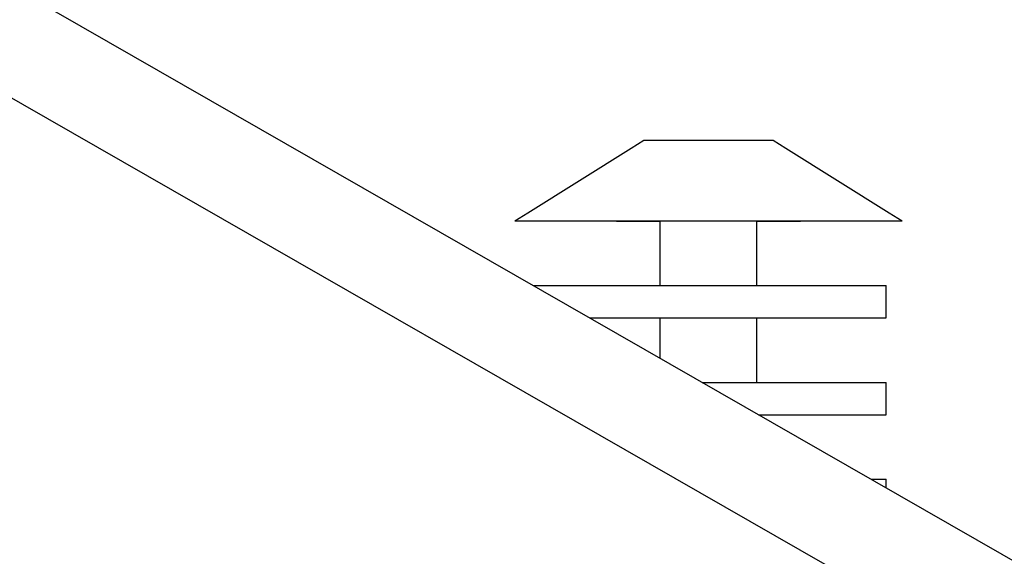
# Model space of a CAD drawing. Header units: millimetres. Extents: x -800 to 940, y -733 to 326.
# Tile 6 of 12: x -185 to -63, y 176 to 243. Entities that reach past the tile are written whole.
import ezdxf

# ---------------------------------------------------------------- set-up
doc = ezdxf.new("R2010")
doc.units = ezdxf.units.MM
doc.layers.add('VISIBLE', color=7, linetype='Continuous')

msp = doc.modelspace()

# ---------------------------------------------------------------- linework, layer by layer
at = {"layer": 'VISIBLE'}
for p, q in [((-300.46, 312.47), (410.62, -95.14)), ((-303.66, 300.46), (365.5, -83.13)), ((-122.4, 219), (-109.6, 227)), ((-109.6, 227), (-108, 228)), ((-108, 228), (-108, 228)), ((-108, 228), (-107.96, 228)), ((-107.96, 228), (-107.89, 228)), ((-107.89, 228), (-107.78, 228)), ((-107.78, 228), (-107.62, 228)), ((-107.62, 228), (-107.43, 228)), ((-107.43, 228), (-107.2, 228)), ((-107.2, 228), (-106.93, 228)), ((-106.93, 228), (-106.62, 228)), ((-106.62, 228), (-106.28, 228)), ((-106.28, 228), (-105.91, 228)), ((-105.91, 228), (-105.51, 228)), ((-105.51, 228), (-105.09, 228)), ((-105.09, 228), (-104.65, 228)), ((-104.65, 228), (-104.2, 228)), ((-104.2, 228), (-103.73, 228)), ((-103.73, 228), (-103.26, 228)), ((-103.26, 228), (-102.78, 228)), ((-102.78, 228), (-102.3, 228)), ((-102.3, 228), (-101.82, 228)), ((-101.82, 228), (-101.35, 228)), ((-101.35, 228), (-100.89, 228)), ((-100.89, 228), (-100.44, 228)), ((-100.44, 228), (-100, 228)), ((-100, 228), (-99.56, 228)), ((-99.56, 228), (-99.11, 228)), ((-99.11, 228), (-98.65, 228)), ((-98.65, 228), (-98.18, 228)), ((-98.18, 228), (-97.7, 228)), ((-97.7, 228), (-97.22, 228)), ((-97.22, 228), (-96.74, 228)), ((-96.74, 228), (-96.27, 228)), ((-96.27, 228), (-95.8, 228)), ((-95.8, 228), (-95.35, 228)), ((-95.35, 228), (-94.91, 228)), ((-94.91, 228), (-94.49, 228)), ((-94.49, 228), (-94.09, 228)), ((-94.09, 228), (-93.72, 228)), ((-93.72, 228), (-93.38, 228)), ((-93.38, 228), (-93.07, 228)), ((-93.07, 228), (-92.8, 228)), ((-92.8, 228), (-92.57, 228)), ((-92.57, 228), (-92.38, 228)), ((-92.38, 228), (-92.22, 228)), ((-92.22, 228), (-92.11, 228)), ((-92.11, 228), (-92.04, 228)), ((-92.04, 228), (-92, 228)), ((-92, 228), (-90.4, 227)), ((-92, 228), (-92, 228)), ((-90.4, 227), (-77.6, 219)), ((-124, 218), (-122.4, 219)), ((-77.6, 219), (-76, 218)), ((-124, 218), (-123.99, 218)), ((-124, 218), (-123.98, 218)), ((-123.99, 218), (-123.95, 218)), ((-123.98, 218), (-123.94, 218)), ((-123.95, 218), (-123.89, 218)), ((-123.94, 218), (-123.87, 218)), ((-123.89, 218), (-123.79, 218)), ((-123.87, 218), (-123.78, 218)), ((-123.79, 218), (-123.67, 218)), ((-123.78, 218), (-123.66, 218)), ((-123.67, 218), (-123.51, 218)), ((-123.66, 218), (-123.52, 218)), ((-123.52, 218), (-123.36, 218)), ((-123.51, 218), (-123.33, 218)), ((-123.36, 218), (-123.17, 218)), ((-123.33, 218), (-123.12, 218)), ((-123.17, 218), (-122.97, 218)), ((-123.12, 218), (-122.87, 218)), ((-122.97, 218), (-122.75, 218)), ((-122.87, 218), (-122.6, 218)), ((-122.75, 218), (-122.51, 218)), ((-122.6, 218), (-122.29, 218)), ((-122.51, 218), (-122.26, 218)), ((-122.29, 218), (-121.96, 218)), ((-122.26, 218), (-121.99, 218)), ((-121.99, 218), (-121.71, 218)), ((-121.96, 218), (-121.6, 218)), ((-121.71, 218), (-121.41, 218)), ((-121.6, 218), (-121.21, 218)), ((-121.41, 218), (-121.1, 218)), ((-121.21, 218), (-120.79, 218)), ((-121.1, 218), (-120.78, 218)), ((-120.79, 218), (-120.34, 218)), ((-120.78, 218), (-120.45, 218)), ((-120.45, 218), (-120.09, 218)), ((-120.34, 218), (-119.87, 218)), ((-120.09, 218), (-119.72, 218)), ((-119.87, 218), (-119.37, 218)), ((-119.72, 218), (-119.32, 218)), ((-119.37, 218), (-118.85, 218)), ((-119.32, 218), (-118.9, 218)), ((-118.9, 218), (-118.45, 218)), ((-118.85, 218), (-118.3, 218)), ((-118.45, 218), (-117.99, 218)), ((-118.3, 218), (-117.74, 218)), ((-117.99, 218), (-117.5, 218)), ((-117.74, 218), (-117.15, 218)), ((-117.5, 218), (-116.99, 218)), ((-117.15, 218), (-116.54, 218)), ((-116.99, 218), (-116.46, 218)), ((-116.54, 218), (-115.92, 218)), ((-116.46, 218), (-115.9, 218)), ((-115.92, 218), (-115.28, 218)), ((-115.9, 218), (-115.32, 218)), ((-115.32, 218), (-114.72, 218)), ((-115.28, 218), (-114.63, 218)), ((-114.72, 218), (-114.1, 218)), ((-114.63, 218), (-113.96, 218)), ((-114.1, 218), (-113.45, 218)), ((-113.96, 218), (-113.28, 218)), ((-113.45, 218), (-112.79, 218)), ((-113.28, 218), (-112.6, 218)), ((-112.79, 218), (-112.1, 218)), ((-112.6, 218), (-111.9, 218)), ((-112.1, 218), (-111.39, 217.99)), ((-111.9, 218), (-111.19, 218)), ((-111.39, 217.99), (-110.67, 217.99)), ((-111.19, 218), (-110.48, 218)), ((-110.67, 217.99), (-109.92, 217.99)), ((-110.48, 218), (-109.77, 218)), ((-109.92, 217.99), (-109.16, 217.99)), ((-109.77, 218), (-109.05, 218)), ((-109.16, 217.99), (-108.38, 217.99)), ((-109.05, 218), (-108.34, 218)), ((-108.38, 217.99), (-107.59, 217.99)), ((-108.34, 218), (-107.62, 218)), ((-107.62, 218), (-106.9, 218)), ((-107.59, 217.99), (-106.78, 217.99)), ((-106.9, 218), (-106.18, 218)), ((-106.78, 217.99), (-106, 217.99)), ((-106.18, 218), (-105.47, 218)), ((-106, 210), (-106, 218)), ((-106, 218), (-105.99, 218)), ((-106, 218), (-106, 218)), ((-105.99, 218), (-105.95, 218)), ((-105.95, 218), (-105.9, 218)), ((-105.9, 218), (-105.82, 218)), ((-105.82, 218), (-105.73, 218)), ((-105.73, 218), (-105.61, 218)), ((-105.61, 218), (-105.46, 218)), ((-105.47, 218), (-104.76, 218)), ((-105.46, 218), (-105.3, 218)), ((-105.3, 218), (-105.11, 218)), ((-105.11, 218), (-104.91, 218)), ((-104.91, 218), (-104.68, 218)), ((-104.76, 218), (-104.06, 218)), ((-104.68, 218), (-104.44, 218)), ((-104.44, 218), (-104.18, 218)), ((-104.18, 218), (-103.91, 218)), ((-104.06, 218), (-103.37, 218)), ((-103.91, 218), (-103.62, 218)), ((-103.62, 218), (-103.32, 218)), ((-103.37, 218), (-102.68, 218)), ((-103.32, 218), (-103.02, 218)), ((-103.02, 218), (-102.71, 218)), ((-102.71, 218), (-102.39, 218)), ((-102.68, 218), (-101.99, 218)), ((-102.39, 218), (-102.07, 218)), ((-102.07, 218), (-101.43, 218)), ((-101.99, 218), (-101.32, 218)), ((-101.43, 218), (-100.8, 218)), ((-101.32, 218), (-100.66, 218)), ((-100.8, 218), (-100.18, 218)), ((-100.66, 218), (-100, 218)), ((-100.18, 218), (-99.6, 218)), ((-100, 218), (-99.35, 218)), ((-99.6, 218), (-99.05, 218)), ((-99.35, 218), (-98.68, 218)), ((-99.05, 218), (-98.53, 218)), ((-98.68, 218), (-98.01, 218)), ((-98.53, 218), (-98.06, 218)), ((-98.06, 218), (-97.63, 218)), ((-98.01, 218), (-97.33, 218)), ((-97.63, 218), (-97.23, 218)), ((-97.33, 218), (-96.64, 218)), ((-97.23, 218), (-96.87, 218)), ((-96.87, 218), (-96.55, 218)), ((-96.64, 218), (-95.94, 218)), ((-96.55, 218), (-96.24, 218)), ((-96.24, 218), (-95.93, 218)), ((-95.94, 218), (-95.24, 218)), ((-95.93, 218), (-95.62, 218)), ((-95.62, 218), (-95.31, 218)), ((-95.31, 218), (-95.02, 218)), ((-95.24, 218), (-94.53, 218)), ((-95.02, 218), (-94.75, 218)), ((-94.75, 218), (-94.5, 218)), ((-94.53, 218), (-93.82, 218)), ((-94.5, 218), (-94.29, 218)), ((-94.29, 218), (-94.13, 218)), ((-94.13, 218), (-94.03, 218)), ((-94.03, 218), (-94, 218)), ((-94, 210), (-94, 218)), ((-94, 218), (-94, 218)), ((-94, 217.99), (-93.21, 217.99)), ((-93.82, 218), (-93.11, 218)), ((-93.21, 217.99), (-92.4, 217.99)), ((-93.11, 218), (-92.39, 218)), ((-92.4, 217.99), (-91.61, 217.99)), ((-92.39, 218), (-91.67, 218)), ((-91.67, 218), (-90.95, 218)), ((-91.61, 217.99), (-90.83, 217.99)), ((-90.95, 218), (-90.23, 218)), ((-90.83, 217.99), (-90.07, 217.99)), ((-90.23, 218), (-89.52, 218)), ((-90.07, 217.99), (-89.33, 217.99)), ((-89.52, 218), (-88.81, 218)), ((-89.33, 217.99), (-88.6, 217.99)), ((-88.81, 218), (-88.11, 218)), ((-88.6, 217.99), (-87.89, 218)), ((-88.11, 218), (-87.41, 218)), ((-87.89, 218), (-87.21, 218)), ((-87.41, 218), (-86.72, 218)), ((-87.21, 218), (-86.54, 218)), ((-86.72, 218), (-86.04, 218)), ((-86.54, 218), (-85.9, 218)), ((-86.04, 218), (-85.37, 218)), ((-85.9, 218), (-85.27, 218)), ((-85.37, 218), (-84.72, 218)), ((-85.27, 218), (-84.67, 218)), ((-84.72, 218), (-84.08, 218)), ((-84.67, 218), (-84.09, 218)), ((-84.09, 218), (-83.54, 218)), ((-84.08, 218), (-83.46, 218)), ((-83.54, 218), (-83.01, 218)), ((-83.46, 218), (-82.85, 218)), ((-83.01, 218), (-82.5, 218)), ((-82.85, 218), (-82.27, 218)), ((-82.5, 218), (-82.01, 218)), ((-82.27, 218), (-81.7, 218)), ((-82.01, 218), (-81.54, 218)), ((-81.7, 218), (-81.16, 218)), ((-81.54, 218), (-81.1, 218)), ((-81.16, 218), (-80.63, 218)), ((-81.1, 218), (-80.68, 218)), ((-80.68, 218), (-80.28, 218)), ((-80.63, 218), (-80.14, 218)), ((-80.28, 218), (-79.91, 218)), ((-80.14, 218), (-79.66, 218)), ((-79.91, 218), (-79.55, 218)), ((-79.66, 218), (-79.22, 218)), ((-79.55, 218), (-79.21, 218)), ((-79.22, 218), (-78.8, 218)), ((-79.21, 218), (-78.89, 218)), ((-78.89, 218), (-78.59, 218)), ((-78.8, 218), (-78.41, 218)), ((-78.59, 218), (-78.29, 218)), ((-78.41, 218), (-78.04, 218)), ((-78.29, 218), (-78.01, 218)), ((-78.04, 218), (-77.71, 218)), ((-78.01, 218), (-77.74, 218)), ((-77.74, 218), (-77.48, 218)), ((-77.71, 218), (-77.4, 218)), ((-77.48, 218), (-77.25, 218)), ((-77.4, 218), (-77.13, 218)), ((-77.25, 218), (-77.03, 218)), ((-77.13, 218), (-76.89, 218)), ((-77.03, 218), (-76.83, 218)), ((-76.89, 218), (-76.67, 218)), ((-76.83, 218), (-76.64, 218)), ((-76.67, 218), (-76.49, 218)), ((-76.64, 218), (-76.48, 218)), ((-76.49, 218), (-76.33, 218)), ((-76.48, 218), (-76.34, 218)), ((-76.34, 218), (-76.22, 218)), ((-76.33, 218), (-76.21, 218)), ((-76.22, 218), (-76.13, 218)), ((-76.21, 218), (-76.11, 218)), ((-76.13, 218), (-76.06, 218)), ((-76.11, 218), (-76.05, 218)), ((-76.06, 218), (-76.02, 218)), ((-76.05, 218), (-76.01, 218)), ((-76.02, 218), (-76, 218)), ((-76.01, 218), (-76, 218)), ((-121.69, 210), (-121.64, 210)), ((-121.64, 210), (-121.51, 210)), ((-121.51, 210), (-121.36, 210)), ((-121.36, 210), (-121.19, 210)), ((-121.19, 210), (-121, 210)), ((-121, 210), (-120.79, 210)), ((-120.79, 210), (-120.56, 210)), ((-120.56, 210), (-120.31, 210)), ((-120.31, 210), (-120.03, 210)), ((-120.03, 210), (-119.74, 210)), ((-119.74, 210), (-119.43, 210)), ((-119.43, 210), (-119.1, 210)), ((-119.1, 210), (-118.75, 210)), ((-118.75, 210), (-118.38, 210)), ((-118.38, 210), (-117.99, 210)), ((-117.99, 210), (-117.59, 210)), ((-117.59, 210), (-117.17, 210)), ((-117.17, 210), (-116.73, 210)), ((-116.73, 210), (-116.28, 210)), ((-116.28, 210), (-115.81, 210)), ((-115.81, 210), (-115.33, 210)), ((-115.33, 210), (-114.83, 210)), ((-114.83, 210), (-114.33, 210)), ((-114.33, 210), (-113.81, 210)), ((-113.81, 210), (-113.28, 210)), ((-113.28, 210), (-112.74, 210)), ((-112.74, 210), (-112.19, 210)), ((-112.19, 210), (-111.63, 210)), ((-111.63, 210), (-111.07, 210)), ((-111.07, 210), (-109.92, 210)), ((-109.92, 210), (-108.76, 210)), ((-108.76, 210), (-107.59, 210)), ((-107.59, 210), (-106.41, 210)), ((-106.41, 210), (-105.24, 210)), ((-105.24, 210), (-104.07, 210)), ((-104.07, 210), (-102.92, 210)), ((-102.92, 210), (-101.78, 210)), ((-101.78, 210), (-100.67, 210)), ((-100.67, 210), (-99.58, 210)), ((-99.58, 210), (-98.53, 210)), ((-98.53, 210), (-97.5, 210)), ((-97.5, 210), (-96.51, 210)), ((-96.51, 210), (-95.55, 210)), ((-95.55, 210), (-94.63, 210)), ((-94.63, 210), (-93.74, 210)), ((-93.74, 210), (-92.89, 210)), ((-92.89, 210), (-92.07, 210)), ((-92.07, 210), (-91.29, 210)), ((-91.29, 210), (-90.55, 210)), ((-90.55, 210), (-89.84, 210)), ((-89.84, 210), (-89.17, 210)), ((-89.17, 210), (-88.53, 210)), ((-88.53, 210), (-87.92, 210)), ((-87.92, 210), (-87.34, 210)), ((-87.34, 210), (-86.78, 210)), ((-86.78, 210), (-86.21, 210)), ((-86.21, 210), (-85.64, 210)), ((-85.64, 210), (-85.07, 210)), ((-85.07, 210), (-84.49, 210)), ((-84.49, 210), (-83.93, 210)), ((-83.93, 210), (-83.36, 210)), ((-83.36, 210), (-82.81, 210)), ((-82.81, 210), (-82.27, 210)), ((-82.27, 210), (-81.74, 210)), ((-81.74, 210), (-81.23, 210)), ((-81.23, 210), (-80.74, 210)), ((-80.74, 210), (-80.27, 210)), ((-80.27, 210), (-79.84, 210)), ((-79.84, 210), (-79.44, 210)), ((-79.44, 210), (-79.08, 210)), ((-79.08, 210), (-78.76, 210)), ((-78.76, 210), (-78.49, 210)), ((-78.49, 210), (-78.28, 210)), ((-78.28, 210), (-78.12, 210)), ((-78.12, 210), (-78.03, 210)), ((-78.03, 210), (-78, 210)), ((-78, 206), (-78, 210)), ((-78, 210), (-78, 210)), ((-114.72, 206), (-114.33, 206)), ((-114.71, 206), (-114.36, 206)), ((-114.36, 206), (-113.79, 206)), ((-114.33, 206), (-113.81, 206)), ((-113.81, 206), (-113.28, 206)), ((-113.79, 206), (-113.22, 206)), ((-113.28, 206), (-112.74, 206)), ((-113.22, 206), (-112.66, 206)), ((-112.74, 206), (-112.19, 206)), ((-112.66, 206), (-112.08, 206)), ((-112.19, 206), (-111.63, 206)), ((-112.08, 206), (-111.47, 206)), ((-111.63, 206), (-111.07, 206)), ((-111.47, 206), (-110.83, 206)), ((-111.07, 206), (-109.92, 206)), ((-110.83, 206), (-110.16, 206)), ((-110.16, 206), (-109.45, 206)), ((-109.92, 206), (-108.76, 206)), ((-109.45, 206), (-108.71, 206)), ((-108.76, 206), (-107.59, 206)), ((-108.71, 206), (-107.93, 206)), ((-107.93, 206), (-107.11, 206)), ((-107.59, 206), (-106.41, 206)), ((-107.11, 206), (-106.26, 206)), ((-106.41, 206), (-105.24, 206)), ((-106.26, 206), (-106, 206)), ((-106, 201), (-106, 206)), ((-106, 206), (-105.99, 206)), ((-106, 206), (-106, 206)), ((-105.99, 206), (-105.95, 206)), ((-105.95, 206), (-105.9, 206)), ((-105.9, 206), (-105.82, 206)), ((-105.82, 206), (-105.73, 206)), ((-105.73, 206), (-105.61, 206)), ((-105.61, 206), (-105.46, 206)), ((-105.46, 206), (-105.3, 206)), ((-105.3, 206), (-105.11, 206)), ((-105.24, 206), (-104.07, 206)), ((-105.11, 206), (-104.91, 206)), ((-104.91, 206), (-104.68, 206)), ((-104.68, 206), (-104.44, 206)), ((-104.44, 206), (-104.18, 206)), ((-104.18, 206), (-103.91, 206)), ((-104.07, 206), (-102.92, 206)), ((-103.91, 206), (-103.62, 206)), ((-103.62, 206), (-103.32, 206)), ((-103.32, 206), (-103.02, 206)), ((-103.02, 206), (-102.71, 206)), ((-102.92, 206), (-101.78, 206)), ((-102.71, 206), (-102.39, 206)), ((-102.39, 206), (-102.07, 206)), ((-102.07, 206), (-101.43, 206)), ((-101.78, 206), (-100.67, 206)), ((-101.43, 206), (-100.8, 206)), ((-100.8, 206), (-100.18, 206)), ((-100.67, 206), (-99.58, 206)), ((-100.18, 206), (-99.6, 206)), ((-99.6, 206), (-99.05, 206)), ((-99.58, 206), (-98.53, 206)), ((-99.05, 206), (-98.53, 206)), ((-98.53, 206), (-98.06, 206)), ((-98.53, 206), (-97.5, 206)), ((-98.06, 206), (-97.63, 206)), ((-97.63, 206), (-97.23, 206)), ((-97.5, 206), (-96.51, 206)), ((-97.23, 206), (-96.87, 206)), ((-96.87, 206), (-96.55, 206)), ((-96.55, 206), (-96.24, 206)), ((-96.51, 206), (-95.55, 206)), ((-96.24, 206), (-95.93, 206)), ((-95.93, 206), (-95.62, 206)), ((-95.62, 206), (-95.31, 206)), ((-95.55, 206), (-94.63, 206)), ((-95.31, 206), (-95.02, 206)), ((-95.02, 206), (-94.75, 206)), ((-94.75, 206), (-94.5, 206)), ((-94.63, 206), (-93.74, 206)), ((-94.5, 206), (-94.29, 206)), ((-94.29, 206), (-94.13, 206)), ((-94.13, 206), (-94.03, 206)), ((-94.03, 206), (-94, 206)), ((-94, 198), (-94, 206)), ((-94, 206), (-94, 206)), ((-94, 206), (-93.59, 206)), ((-93.74, 206), (-92.89, 206)), ((-93.59, 206), (-92.41, 206)), ((-92.89, 206), (-92.07, 206)), ((-92.41, 206), (-91.24, 206)), ((-92.07, 206), (-91.29, 206)), ((-91.29, 206), (-90.55, 206)), ((-91.24, 206), (-90.08, 206)), ((-90.55, 206), (-89.84, 206)), ((-90.08, 206), (-88.93, 206)), ((-89.84, 206), (-89.17, 206)), ((-89.17, 206), (-88.53, 206)), ((-88.93, 206), (-88.37, 206)), ((-88.53, 206), (-87.92, 206)), ((-88.37, 206), (-87.81, 206)), ((-87.92, 206), (-87.34, 206)), ((-87.81, 206), (-87.26, 206)), ((-87.34, 206), (-86.78, 206)), ((-87.26, 206), (-86.72, 206)), ((-86.78, 206), (-86.21, 206)), ((-86.72, 206), (-86.19, 206)), ((-86.21, 206), (-85.64, 206)), ((-86.19, 206), (-85.68, 206)), ((-85.68, 206), (-85.17, 206)), ((-85.64, 206), (-85.07, 206)), ((-85.17, 206), (-84.67, 206)), ((-85.07, 206), (-84.49, 206)), ((-84.67, 206), (-84.19, 206)), ((-84.49, 206), (-83.93, 206)), ((-84.19, 206), (-83.72, 206)), ((-83.93, 206), (-83.36, 206)), ((-83.72, 206), (-83.27, 206)), ((-83.36, 206), (-82.81, 206)), ((-83.27, 206), (-82.83, 206)), ((-82.83, 206), (-82.41, 206)), ((-82.81, 206), (-82.27, 206)), ((-82.41, 206), (-82.01, 206)), ((-82.27, 206), (-81.74, 206)), ((-82.01, 206), (-81.62, 206)), ((-81.74, 206), (-81.23, 206)), ((-81.62, 206), (-81.25, 206)), ((-81.25, 206), (-80.9, 206)), ((-81.23, 206), (-80.74, 206)), ((-80.9, 206), (-80.57, 206)), ((-80.74, 206), (-80.27, 206)), ((-80.57, 206), (-80.26, 206)), ((-80.27, 206), (-79.84, 206)), ((-80.26, 206), (-79.97, 206)), ((-79.97, 206), (-79.7, 206)), ((-79.84, 206), (-79.44, 206)), ((-79.7, 206), (-79.44, 206)), ((-79.44, 206), (-79.08, 206)), ((-79.44, 206), (-79.21, 206)), ((-79.21, 206), (-79, 206)), ((-79.08, 206), (-78.76, 206)), ((-79, 206), (-78.81, 206)), ((-78.81, 206), (-78.64, 206)), ((-78.76, 206), (-78.49, 206)), ((-78.64, 206), (-78.49, 206)), ((-78.49, 206), (-78.28, 206)), ((-78.49, 206), (-78.36, 206)), ((-78.36, 206), (-78.17, 206)), ((-78.28, 206), (-78.12, 206)), ((-78.17, 206), (-78.05, 206)), ((-78.12, 206), (-78.03, 206)), ((-78.05, 206), (-78, 206)), ((-78.03, 206), (-78, 206)), ((-100.77, 198), (-100.67, 198)), ((-100.67, 198), (-99.58, 198)), ((-99.58, 198), (-98.53, 198)), ((-98.53, 198), (-97.5, 198)), ((-97.5, 198), (-96.51, 198)), ((-96.51, 198), (-95.55, 198)), ((-95.55, 198), (-94.63, 198)), ((-94.63, 198), (-93.74, 198)), ((-93.74, 198), (-92.89, 198)), ((-92.89, 198), (-92.07, 198)), ((-92.07, 198), (-91.29, 198)), ((-91.29, 198), (-90.55, 198)), ((-90.55, 198), (-89.84, 198)), ((-89.84, 198), (-89.17, 198)), ((-89.17, 198), (-88.53, 198)), ((-88.53, 198), (-87.92, 198)), ((-87.92, 198), (-87.34, 198)), ((-87.34, 198), (-86.78, 198)), ((-86.78, 198), (-86.21, 198)), ((-86.21, 198), (-85.64, 198)), ((-85.64, 198), (-85.07, 198)), ((-85.07, 198), (-84.49, 198)), ((-84.49, 198), (-83.93, 198)), ((-83.93, 198), (-83.36, 198)), ((-83.36, 198), (-82.81, 198)), ((-82.81, 198), (-82.27, 198)), ((-82.27, 198), (-81.74, 198)), ((-81.74, 198), (-81.23, 198)), ((-81.23, 198), (-80.74, 198)), ((-80.74, 198), (-80.27, 198)), ((-80.27, 198), (-79.84, 198)), ((-79.84, 198), (-79.44, 198)), ((-79.44, 198), (-79.08, 198)), ((-79.08, 198), (-78.76, 198)), ((-78.76, 198), (-78.49, 198)), ((-78.49, 198), (-78.28, 198)), ((-78.28, 198), (-78.12, 198)), ((-78.12, 198), (-78.03, 198)), ((-78.03, 198), (-78, 198)), ((-78, 194), (-78, 198)), ((-78, 198), (-78, 198)), ((-93.79, 194), (-93.74, 194)), ((-93.77, 194), (-93.59, 194)), ((-93.74, 194), (-92.89, 194)), ((-93.59, 194), (-92.41, 194)), ((-92.89, 194), (-92.07, 194)), ((-92.41, 194), (-91.24, 194)), ((-92.07, 194), (-91.29, 194)), ((-91.29, 194), (-90.55, 194)), ((-91.24, 194), (-90.08, 194)), ((-90.55, 194), (-89.84, 194)), ((-90.08, 194), (-88.93, 194)), ((-89.84, 194), (-89.17, 194)), ((-89.17, 194), (-88.53, 194)), ((-88.93, 194), (-88.37, 194)), ((-88.53, 194), (-87.92, 194)), ((-88.37, 194), (-87.81, 194)), ((-87.92, 194), (-87.34, 194)), ((-87.81, 194), (-87.26, 194)), ((-87.34, 194), (-86.78, 194)), ((-87.26, 194), (-86.72, 194)), ((-86.78, 194), (-86.21, 194)), ((-86.72, 194), (-86.19, 194)), ((-86.21, 194), (-85.64, 194)), ((-86.19, 194), (-85.68, 194)), ((-85.68, 194), (-85.17, 194)), ((-85.64, 194), (-85.07, 194)), ((-85.17, 194), (-84.67, 194)), ((-85.07, 194), (-84.49, 194)), ((-84.67, 194), (-84.19, 194)), ((-84.49, 194), (-83.93, 194)), ((-84.19, 194), (-83.72, 194)), ((-83.93, 194), (-83.36, 194)), ((-83.72, 194), (-83.27, 194)), ((-83.36, 194), (-82.81, 194)), ((-83.27, 194), (-82.83, 194)), ((-82.83, 194), (-82.41, 194)), ((-82.81, 194), (-82.27, 194)), ((-82.41, 194), (-82.01, 194)), ((-82.27, 194), (-81.74, 194)), ((-82.01, 194), (-81.62, 194)), ((-81.74, 194), (-81.23, 194)), ((-81.62, 194), (-81.25, 194)), ((-81.25, 194), (-80.9, 194)), ((-81.23, 194), (-80.74, 194)), ((-80.9, 194), (-80.57, 194)), ((-80.74, 194), (-80.27, 194)), ((-80.57, 194), (-80.26, 194)), ((-80.27, 194), (-79.84, 194)), ((-80.26, 194), (-79.97, 194)), ((-79.97, 194), (-79.7, 194)), ((-79.84, 194), (-79.44, 194)), ((-79.7, 194), (-79.44, 194)), ((-79.44, 194), (-79.08, 194)), ((-79.44, 194), (-79.21, 194)), ((-79.21, 194), (-79, 194)), ((-79.08, 194), (-78.76, 194)), ((-79, 194), (-78.81, 194)), ((-78.81, 194), (-78.64, 194)), ((-78.76, 194), (-78.49, 194)), ((-78.64, 194), (-78.49, 194)), ((-78.49, 194), (-78.28, 194)), ((-78.49, 194), (-78.36, 194)), ((-78.36, 194), (-78.17, 194)), ((-78.28, 194), (-78.12, 194)), ((-78.17, 194), (-78.05, 194)), ((-78.12, 194), (-78.03, 194)), ((-78.05, 194), (-78, 194)), ((-78.03, 194), (-78, 194)), ((-79.83, 186), (-79.44, 186)), ((-79.44, 186), (-79.08, 186)), ((-79.08, 186), (-78.76, 186)), ((-78.76, 186), (-78.49, 186)), ((-78.49, 186), (-78.28, 186)), ((-78.28, 186), (-78.12, 186)), ((-78.12, 186), (-78.03, 186)), ((-78.03, 186), (-78, 186)), ((-78, 184.95), (-78, 186)), ((-78, 186), (-78, 186))]:
    msp.add_line(p, q, dxfattribs=at)

doc.saveas('drawing.dxf')
